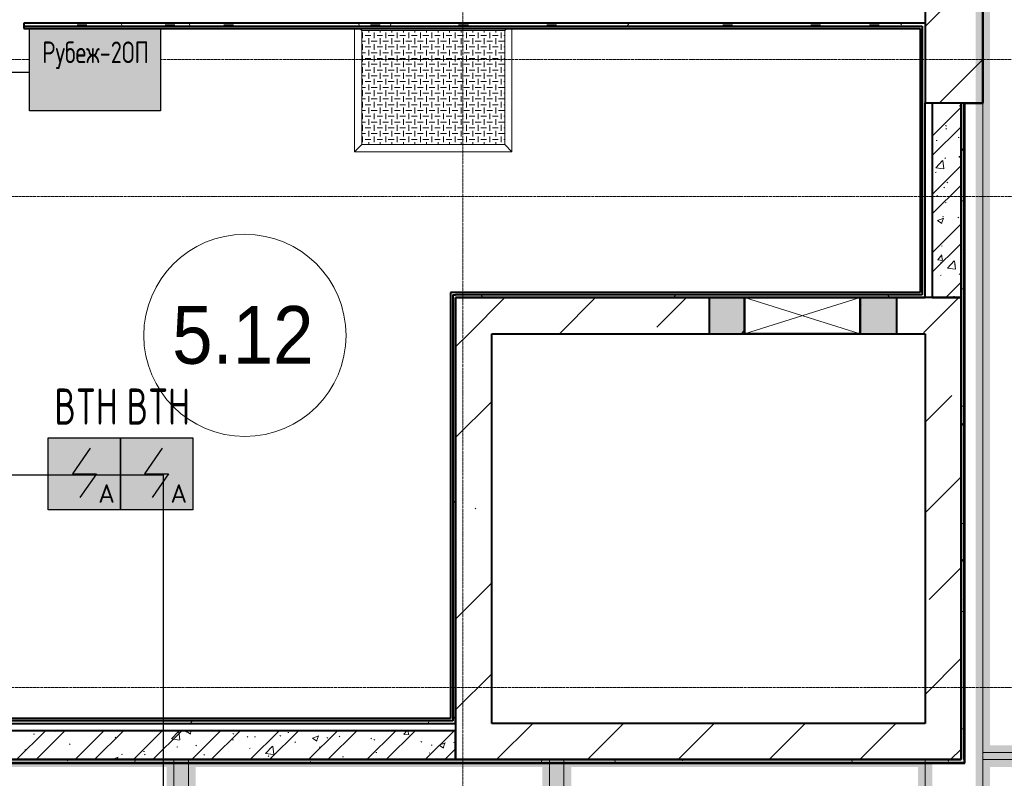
# Model space of a CAD drawing. Header units: millimetres. Extents: x -135639 to 224623, y -383017 to -59102.
# Tile 189 of 256: x 96326 to 103143, y -299045 to -293791. Entities that reach past the tile are written whole.
import ezdxf
from ezdxf.enums import TextEntityAlignment as Align

# ---------------------------------------------------------------- set-up
doc = ezdxf.new("R2010")
doc.units = ezdxf.units.MM
doc.set_wipeout_variables(frame=1)
doc.linetypes.add('CONTINOUS', pattern=[0])
doc.linetypes.add('Линия сетки', pattern=[25, 20, -2.5, 0, -2.5])
for name, color, linetype, lineweight in [('A-010-A_ROOM', 7, 'Continuous', 20), ('A-200-M_WALL', 7, 'Continuous', 18), ('A-200-M_WALL_EXT', 7, 'Continuous', 18), ('A-200-M_WALL_INT', 7, 'Continuous', 18), ('A-200-M_WALL_PAT', 7, 'Continuous', 40), ('A-314-M_WINDOW', 7, 'Continuous', 18), ('C-953-M_PARKING', 7, 'Continuous', 18), ('S-280-M_COLUMN', 7, 'Continuous', 18), ('S-280-M_STRUCT_FRAME', 7, 'Continuous', 18), ('Z-030-M_GRID', 7, 'Continuous', 9), ('Z-060-M_DETAIL', 7, 'Continuous', 18), ('ПС', 7, 'Continuous', 40), ('СС-011-ПОЖ-СИГНАЛИЗАЦИЯ', 1, 'Continuous', 30)]:
    doc.layers.add(name, color=color, linetype=linetype, lineweight=lineweight)
doc.styles.add('1111', font='isocpeur.ttf')
doc.styles.add('Arial_2', font='arial.ttf', dxfattribs={"width": 0.9, "height": 400})
pattern_1 = [(50, (0, 0), (437.2423, -38.2536), [45.72, -502.92]), (355, (0, 0), (-84.5828, 458.5367), [36.576, -402.336]), (100.451, (36.44, -3.2), (352.662, 420.2802), [38.856, -427.416]), (46.184, (0, 121.9), (650.59, -100.9033), [68.58, -754.38]), (96.636, (54.2, 113.5), (569.766, 593.8263), [58.284, -641.125]), (351.184, (0, 121.9), (569.7716, 593.8214), [54.864, -603.504]), (21, (60.96, 91.44), (363.8751, -245.4366), [45.72, -502.92]), (326, (60.96, 91.44), (148.3253, 442.0518), [36.576, -402.336]), (71.451, (91.3, 71), (512.201, 196.6115), [38.856, -427.416]), (37.5, (0, 0), (7.41278, 202.9318), [6.706, -390.754, 6.706, -401.726, -403.86]), (37.5, (0, 0), (7.41278, 202.9318), [-805.891, 6.706, -397.154]), (7.5, (0, 0), (160.36715, 240.43305), [6.706, -226.162, 6.706, -381.61, -153.924]), (7.5, (0, 0), (160.36715, 240.43305), [-621.182, 6.706, -147.218]), (327.5, (-135.94, 0), (325.41783, -13.7491), [6.706, -145.694, 6.706, -468.782, -630.936]), (327.5, (-135.94, 0), (325.41783, -13.7491), [-627.888, 6.706, -624.23]), (317.5, (-196.9, 0), (355.51, 61.0244), [6.706, -191.414, 6.706, -309.067, -448.056]), (317.5, (-196.9, 0), (355.51, 61.0244), [-513.893, 6.706, -441.35])]
pattern_2 = [(45, (0, 0), (-202.05576, 202.05576), []), (45, (134.7, 0), (-202.05576, 202.05576), [])]
pattern_3 = [(0, (0, 0), (812.8, 203.2), [67.056, -542.544, 67.056, -542.544, -3251.2]), (0, (0, 0), (812.8, 203.2), [-1219.2, 67.056, -1152.144, 67.056, -542.544, -1422.4]), (0, (0, 0), (812.8, 203.2), [-3048, 67.056, -339.344, 67.056, -948.944]), (120, (304.8, 101.6), (-582.37636, 602.30545), [67.056, -542.544, 67.056, -542.544, -3251.2]), (120, (304.8, 101.6), (-582.37636, 602.30545), [-1219.2, 67.056, -1152.144, 67.056, -542.544, -1422.4]), (120, (304.8, 101.6), (-582.37636, 602.30545), [-3048, 67.056, -339.344, 67.056, -948.944]), (240, (406.4, 508), (-230.42364, -805.50545), [67.056, -542.544, 67.056, -542.544, -3251.2]), (240, (406.4, 508), (-230.42364, -805.50545), [-1219.2, 67.056, -1152.144, 67.056, -542.544, -1422.4]), (240, (406.4, 508), (-230.42364, -805.50545), [-3048, 67.056, -339.344, 67.056, -948.944])]
pattern_4 = [(45, (0, 0), (-628.618, 628.618), []), (45, (628.6, 0), (-628.618, 628.618), [1111.25, -222.25, 6.706, -215.544])]

# ---------------------------------------------------------------- blocks, each defined once
blk = doc.blocks.new('A_PAR_Parking - M-V24-B2_-11_400_')
at = {"layer": 'C-953-M_PARKING', "true_color": 0xf7f9fb}
blk.add_hatch(color=7, dxfattribs=at).paths.add_polyline_path([(1300, 2650), (1200, 2650), (1200, -2600), (-1200, -2600), (-1200, 2650), (-1300, 2650), (-1300, -2625), (1300, -2625), (1300, -750), (1250, -750), (1250.5, 50), (1300, 50), (1300, 100), (1250, 100), (1250, 1100), (1300, 1100), (1300, 2608.4)])
at = {"layer": 'C-953-M_PARKING', "color": 253, "true_color": 0xaaaaaa}
for p, q in [((-1250, -2650), (-1250, 2650)), ((1250, 2650), (1250, -2650)), ((1250, -2650), (-1250, -2650))]:
    blk.add_line(p, q, dxfattribs=at)
blk = doc.blocks.new('A_PAR_Parking - M-2663509-B2_-11_400_')
at = {"layer": 'C-953-M_PARKING', "true_color": 0xf7f9fb}
blk.add_hatch(color=7, dxfattribs=at).paths.add_polyline_path([(-1300, 2650), (-1300, -2700), (1300, -2700), (1300, 2650), (1200, 2650), (1200, -2600), (-1200, -2600), (-1200, 2650)])
at = {"layer": 'C-953-M_PARKING', "color": 253, "true_color": 0xaaaaaa}
for p, q in [((1250, 2650), (1250, -2650)), ((1250, -2650), (-1250, -2650))]:
    blk.add_line(p, q, dxfattribs=at)
blk = doc.blocks.new('A_PAR_Parking - M-V4-B2_-11_400_')
at = {"layer": 'C-953-M_PARKING', "true_color": 0xf7f9fb}
blk.add_hatch(color=7, dxfattribs=at).paths.add_polyline_path([(-1300, -2579.7), (-1300, -2650), (-1200, -2650), (-1200, 2600), (1200, 2600), (1200, -2650), (1300, -2650), (1300, 2700), (-1300, 2700), (-1300, -1886.4)])
at = {"layer": 'C-953-M_PARKING', "color": 253, "true_color": 0xaaaaaa}
for p, q in [((1250, 2650), (-1250, 2650)), ((1250, -2650), (1250, 2650))]:
    blk.add_line(p, q, dxfattribs=at)
blk = doc.blocks.new('105_Приямок_C крышкой - 800х1000-V68-B2_-11_400_')
at = {"layer": 'S-280-M_STRUCT_FRAME', "lineweight": 9, "true_color": 0xd2d2d2}
h = blk.add_hatch(dxfattribs=at)
h.set_pattern_fill('FP_3', color=254, style=0, pattern_type=2)
h.set_pattern_definition([(180, (-42.23, -380), (5e-14, 400), [40, -360]), (180, (-122.23, -380), (5e-14, 400), [40, -360]), (180, (-202.23, -380), (5e-14, 400), [40, -360]), (180, (-282.23, -380), (5e-14, 400), [40, -360]), (180, (-362.23, -380), (5e-14, 400), [37.77, -362.23]), (270, (-100, -360), (400, 2e-14), [40, -360]), (270, (-180, -360), (400, 2e-14), [40, -360]), (270, (-260, -360), (400, 2e-14), [40, -360]), (270, (-340, -360), (400, 2e-14), [40, -360]), (270, (-20, -360), (400, 2e-14), [40, -360]), (180, (0, -340), (5e-14, 400), [40, -360]), (180, (-80, -340), (5e-14, 400), [40, -360]), (180, (-160, -340), (5e-14, 400), [40, -360]), (180, (-240, -340), (5e-14, 400), [40, -360]), (180, (-320, -340), (5e-14, 400), [40, -360]), (270, (-57.77, -320), (400, 2e-14), [40, -360]), (270, (-137.77, -320), (400, 2e-14), [40, -360]), (270, (-217.77, -320), (400, 2e-14), [40, -360]), (270, (-297.77, -320), (400, 2e-14), [40, -360]), (270, (-377.77, -320), (400, 2e-14), [40, -360]), (180, (-42.23, -300), (5e-14, 400), [40, -360]), (180, (-122.23, -300), (5e-14, 400), [40, -360]), (180, (-202.23, -300), (5e-14, 400), [40, -360]), (180, (-282.23, -300), (5e-14, 400), [40, -360]), (180, (-362.23, -300), (5e-14, 400), [37.77, -362.23]), (270, (-100, -280), (400, 2e-14), [40, -360]), (270, (-180, -280), (400, 2e-14), [40, -360]), (270, (-260, -280), (400, 2e-14), [40, -360]), (270, (-340, -280), (400, 2e-14), [40, -360]), (270, (-20, -280), (400, 2e-14), [40, -360]), (180, (0, -260), (5e-14, 400), [40, -360]), (180, (-80, -260), (5e-14, 400), [40, -360]), (180, (-160, -260), (5e-14, 400), [40, -360]), (180, (-240, -260), (5e-14, 400), [40, -360]), (180, (-320, -260), (5e-14, 400), [40, -360]), (270, (-57.77, -240), (400, 2e-14), [40, -360]), (270, (-137.77, -240), (400, 2e-14), [40, -360]), (270, (-217.77, -240), (400, 2e-14), [40, -360]), (270, (-297.77, -240), (400, 2e-14), [40, -360]), (270, (-377.77, -240), (400, 2e-14), [40, -360]), (180, (-42.23, -220), (5e-14, 400), [40, -360]), (180, (-122.23, -220), (5e-14, 400), [40, -360]), (180, (-202.23, -220), (5e-14, 400), [40, -360]), (180, (-282.23, -220), (5e-14, 400), [40, -360]), (180, (-362.23, -220), (5e-14, 400), [37.77, -362.23]), (270, (-100, -200), (400, 2e-14), [40, -360]), (270, (-180, -200), (400, 2e-14), [40, -360]), (270, (-260, -200), (400, 2e-14), [40, -360]), (270, (-340, -200), (400, 2e-14), [40, -360]), (270, (-20, -200), (400, 2e-14), [40, -360]), (180, (0, -180), (5e-14, 400), [40, -360]), (180, (-80, -180), (5e-14, 400), [40, -360]), (180, (-160, -180), (5e-14, 400), [40, -360]), (180, (-240, -180), (5e-14, 400), [40, -360]), (180, (-320, -180), (5e-14, 400), [40, -360]), (270, (-57.77, -160), (400, 2e-14), [40, -360]), (270, (-137.77, -160), (400, 2e-14), [40, -360]), (270, (-217.77, -160), (400, 2e-14), [40, -360]), (270, (-297.77, -160), (400, 2e-14), [40, -360]), (270, (-377.77, -160), (400, 2e-14), [40, -360]), (180, (-42.23, -140), (5e-14, 400), [40, -360]), (180, (-122.23, -140), (5e-14, 400), [40, -360]), (180, (-202.23, -140), (5e-14, 400), [40, -360]), (180, (-282.23, -140), (5e-14, 400), [40, -360]), (180, (-362.23, -140), (5e-14, 400), [37.77, -362.23]), (270, (-100, -120), (400, 2e-14), [40, -360]), (270, (-180, -120), (400, 2e-14), [40, -360]), (270, (-260, -120), (400, 2e-14), [40, -360]), (270, (-340, -120), (400, 2e-14), [40, -360]), (270, (-20, -120), (400, 2e-14), [40, -360]), (180, (0, -100), (5e-14, 400), [40, -360]), (180, (-80, -100), (5e-14, 400), [40, -360]), (180, (-160, -100), (5e-14, 400), [40, -360]), (180, (-240, -100), (5e-14, 400), [40, -360]), (180, (-320, -100), (5e-14, 400), [40, -360]), (270, (-57.77, -80), (400, 2e-14), [40, -360]), (270, (-137.77, -80), (400, 2e-14), [40, -360]), (270, (-217.77, -80), (400, 2e-14), [40, -360]), (270, (-297.77, -80), (400, 2e-14), [40, -360]), (270, (-377.77, -80), (400, 2e-14), [40, -360]), (180, (-42.23, -60), (5e-14, 400), [40, -360]), (180, (-122.23, -60), (5e-14, 400), [40, -360]), (180, (-202.23, -60), (5e-14, 400), [40, -360]), (180, (-282.23, -60), (5e-14, 400), [40, -360]), (180, (-362.23, -60), (5e-14, 400), [37.77, -362.23]), (270, (-100, -40), (400, 2e-14), [40, -360]), (270, (-180, -40), (400, 2e-14), [40, -360]), (270, (-260, -40), (400, 2e-14), [40, -360]), (270, (-340, -40), (400, 2e-14), [40, -360]), (270, (-20, -40), (400, 2e-14), [40, -360]), (180, (0, -20), (5e-14, 400), [40, -360]), (180, (-80, -20), (5e-14, 400), [40, -360]), (180, (-160, -20), (5e-14, 400), [40, -360]), (180, (-240, -20), (5e-14, 400), [40, -360]), (180, (-320, -20), (5e-14, 400), [40, -360]), (270, (-57.77, 0), (400, 2e-14), [40, -360]), (270, (-137.77, 0), (400, 2e-14), [40, -360]), (270, (-217.77, 0), (400, 2e-14), [40, -360]), (270, (-297.77, 0), (400, 2e-14), [40, -360]), (270, (-377.77, 0), (400, 2e-14), [40, -360])])
h.paths.add_polyline_path([(-495, -395), (495, -395), (495, 395), (-495, 395)])
at = {"layer": 'A-314-M_WINDOW', "color": 253, "true_color": 0xaaaaaa}
for p, q in [((-545, -445), (-545, 410)), ((545, 410), (545, -445)), ((495, 395), (-495, 395)), ((-495, 395), (-495, -395)), ((495, 395), (495, -395)), ((-495, -395), (495, -395)), ((545, -445), (-545, -445))]:
    blk.add_line(p, q, dxfattribs=at)
at = {"layer": 'S-280-M_STRUCT_FRAME', "color": 253, "true_color": 0xaaaaaa}
for p, q in [((-495, 395), (-510, 410)), ((495, 395), (510, 410)), ((-495, -395), (-545, -445)), ((495, -395), (545, -445))]:
    blk.add_line(p, q, dxfattribs=at)
at = {"layer": 'S-280-M_STRUCT_FRAME', "color": 253, "lineweight": 9, "true_color": 0xaaaaaa}
for p, q in [((495, 395), (-495, 395)), ((-495, 395), (-495, -395)), ((495, -395), (495, 395)), ((-495, -395), (495, -395))]:
    blk.add_line(p, q, dxfattribs=at)
blk = doc.blocks.new('135_SLK_GD_AR_rvt-1-B2_-11_400_')
at = {"layer": 'A-200-M_WALL_PAT', "lineweight": 9, "true_color": 0xaaaaaa}
h = blk.add_hatch(dxfattribs=at)
h.set_pattern_fill('FP_4', color=253, style=0, pattern_type=2)
h.set_pattern_definition(pattern_3)
h.paths.add_polyline_path([(110257.5, 67880), (111130, 67880), (111130, 67900), (104910, 67900), (104910, 67880)])
h.paths.add_polyline_path([(103710, 67880), (103710, 67900), (103470, 67900), (103470, 67880), (103485, 67880)])
h = blk.add_hatch(dxfattribs=at)
h.set_pattern_fill('FP_1', color=253, style=0, pattern_type=2)
h.set_pattern_definition(pattern_1)
h.paths.add_polyline_path([(111400, 66000), (111400, 67350), (111200, 67350), (111200, 66000)])
h = blk.add_hatch(dxfattribs=at)
h.set_pattern_fill('FP_2', color=253, style=0, pattern_type=2)
h.set_pattern_definition(pattern_2)
h.paths.add_polyline_path([(111400, 66000), (111400, 67350), (111200, 67350), (111200, 66000)])
h = blk.add_hatch(dxfattribs=at)
h.set_pattern_fill('FP_4', color=253, style=0, pattern_type=2)
h.set_pattern_definition(pattern_3)
h.paths.add_polyline_path([(111400, 62800), (111420, 62800), (111420, 67350), (111400, 67350), (111400, 62870.5)])
h = blk.add_hatch(dxfattribs=at)
h.set_pattern_fill('FP_4', color=253, style=0, pattern_type=2)
h.set_pattern_definition(pattern_3)
h.paths.add_polyline_path([(107900, 63070), (107900, 66020), (107880, 66020), (107880, 63070)])
h = blk.add_hatch(dxfattribs=at)
h.set_pattern_fill('FP_4', color=253, style=0, pattern_type=2)
h.set_pattern_definition(pattern_3)
h.paths.add_polyline_path([(109655, 66000), (109655, 66020), (107900, 66020), (107900, 66000)])
h = blk.add_hatch(dxfattribs=at)
h.set_pattern_fill('FP_4', color=253, style=0, pattern_type=2)
h.set_pattern_definition(pattern_3)
h.paths.add_polyline_path([(110700, 66000), (110955, 66000), (110955, 66020), (109655, 66020), (109655, 66000), (110257.5, 66000)])
at = {"layer": 'A-200-M_WALL_PAT', "lineweight": 18, "true_color": 0xcbcbcb}
h = blk.add_hatch(color=9, dxfattribs=at)
h.paths.add_polyline_path([(110700, 65750), (110955, 65750), (110955, 66000), (110700, 66000)])
h.paths.add_polyline_path([(109900, 65750), (109900, 66000), (109655, 66000), (109655, 65750)])
at = {"layer": 'A-200-M_WALL_PAT', "lineweight": 9, "true_color": 0xaaaaaa}
h = blk.add_hatch(dxfattribs=at)
h.set_pattern_fill('FP_4', color=253, style=0, pattern_type=2)
h.set_pattern_definition(pattern_3)
h.paths.add_polyline_path([(107900, 63050), (107900, 63070), (103470, 63070), (103470, 63050), (107484.4, 63050)])
h = blk.add_hatch(dxfattribs=at)
h.set_pattern_fill('FP_1', color=253, style=0, pattern_type=2)
h.set_pattern_definition(pattern_1)
h.paths.add_polyline_path([(106097.9, 62800), (107900, 62800), (107900, 63000), (103450, 63000), (103450, 62800), (104711.4, 62800)])
h = blk.add_hatch(dxfattribs=at)
h.set_pattern_fill('FP_2', color=253, style=0, pattern_type=2)
h.set_pattern_definition(pattern_2)
h.paths.add_polyline_path([(106097.9, 62800), (107900, 62800), (107900, 63000), (103450, 63000), (103450, 62800), (104711.4, 62800)])
h = blk.add_hatch(dxfattribs=at)
h.set_pattern_fill('FP_4', color=253, style=0, pattern_type=2)
h.set_pattern_definition(pattern_3)
h.paths.add_polyline_path([(109564.2, 62780), (111420, 62780), (111420, 62800), (103200, 62800), (103200, 62780), (108871, 62780)])
at = {"layer": 'A-200-M_WALL', "color": 253, "lineweight": 40, "true_color": 0xaaaaaa}
for p, q in [((104910, 67880), (111115, 67880)), ((111115, 67880), (111130, 67880)), ((111130, 67880), (111130, 67350)), ((111130, 67350), (111130, 66035)), ((111420, 62800), (111420, 67350)), ((107880, 66020), (107880, 63085)), ((107880, 66020), (107900, 66020)), ((109655, 66020), (107900, 66020)), ((110955, 66020), (109655, 66020)), ((109655, 66000), (109655, 65750)), ((109900, 66000), (109655, 66000)), ((109655, 66000), (109900, 66000)), ((110955, 66000), (110700, 66000)), ((110700, 66000), (110955, 66000)), ((111130, 66020), (110955, 66020)), ((110955, 65750), (110955, 66000)), ((111130, 66035), (111130, 66020)), ((109655, 65750), (109900, 65750)), ((110700, 65750), (110955, 65750)), ((107880, 63070), (103485, 63070)), ((107880, 63085), (107880, 63070)), ((111420, 62800), (111420, 62780)), ((103200, 62780), (111420, 62780))]:
    blk.add_line(p, q, dxfattribs=at)
at = {"layer": 'A-200-M_WALL_INT', "color": 253, "lineweight": 40, "true_color": 0xaaaaaa}
for p, q in [((111552, 67348), (111552, 68150)), ((111115, 67900), (104910, 67900)), ((104910, 67900), (104910, 67865)), ((111130, 67900), (111115, 67900)), ((111150, 67900), (111130, 67900)), ((104910, 67865), (111115, 67865)), ((111115, 67865), (111115, 67350)), ((111115, 67350), (111115, 66035)), ((111150, 66035), (111150, 67350)), ((111200, 67350), (111200, 66000)), ((111400, 66000), (111400, 67350)), ((111400, 67350), (111400, 62800)), ((111425, 62800), (111425, 67350)), ((111425, 67350), (111425, 67348)), ((111425, 67348), (111550, 67348)), ((111550, 67348), (111552, 67348)), ((107880, 66035), (107865, 66035)), ((107865, 66035), (107865, 63085)), ((107900, 66035), (107880, 66035)), ((109655, 66035), (107900, 66035)), ((107900, 63085), (107900, 66000)), ((107900, 66000), (109655, 66000)), ((110955, 66035), (109655, 66035)), ((111115, 66035), (110955, 66035)), ((110955, 66000), (111150, 66000)), ((111150, 66020), (111150, 66035)), ((111150, 66000), (111150, 66020)), ((111200, 66000), (111400, 66000)), ((107865, 63085), (103485, 63085)), ((107900, 63070), (107900, 63085)), ((107900, 63050), (107900, 63070)), ((107900, 63000), (103450, 63000)), ((103485, 63050), (107900, 63050)), ((107900, 62800), (107900, 63000)), ((111400, 62800), (103200, 62800)), ((103450, 62800), (107900, 62800)), ((111425, 62780), (111425, 62800)), ((103200, 62775), (111425, 62775)), ((111425, 62775), (111425, 62780))]:
    blk.add_line(p, q, dxfattribs=at)
at = {"layer": 'A-314-M_WINDOW', "color": 253, "lineweight": 18, "true_color": 0xaaaaaa}
blk.add_blockref('105_Приямок_C крышкой - 800х1000-V68-B2_-11_400_', (107745, 67455), dxfattribs=at)
at = {"layer": 'C-953-M_PARKING', "color": 253, "lineweight": 18, "true_color": 0xaaaaaa, "rotation": 180}
for name, p in [('A_PAR_Parking - M-V4-B2_-11_400_', (112800, 65500)), ('A_PAR_Parking - M-V24-B2_-11_400_', (104700, 60150)), ('A_PAR_Parking - M-V24-B2_-11_400_', (107300, 60150)), ('A_PAR_Parking - M-V24-B2_-11_400_', (109900, 60150)), ('A_PAR_Parking - M-2663509-B2_-11_400_', (112800, 60150))]:
    blk.add_blockref(name, p, dxfattribs=at)
blk = doc.blocks.new('Бетон-Прямоугольная-Колонна - CLM_Подземные этажи_В60-400х800-V271-B2_-11_400_')
at = {"layer": 'S-280-M_COLUMN', "lineweight": 9, "true_color": 0xaaaaaa}
h = blk.add_hatch(dxfattribs=at)
h.set_pattern_fill('FP_149', color=253, style=0, pattern_type=2)
h.set_pattern_definition([(45, (-111350, -67750), (-628.618, 628.618), []), (45, (-110721.4, -67750), (-628.618, 628.618), [1111.25, -222.25, 6.706, -215.544])])
h.paths.add_polyline_path([(200, -400), (200, 400), (-200, 400), (-200, -400)])
at = {"layer": 'S-280-M_COLUMN', "color": 253, "lineweight": 40, "true_color": 0xaaaaaa}
for p, q in [((200, 400), (-200, 400)), ((-200, 400), (-200, -400)), ((200, -400), (200, 400)), ((-200, -400), (200, -400))]:
    blk.add_line(p, q, dxfattribs=at)
blk = doc.blocks.new('231_Отверстие прямоуг _Окно_Стена_ - Отверстие-2257748-B2_-11_400_')
at = {"layer": 'A-314-M_WINDOW', "color": 253, "lineweight": 50, "true_color": 0xaaaaaa}
for p, q in [((-275, -125), (-275, 125)), ((-275, 125), (525, 125)), ((525, 125), (525, -125)), ((525, -125), (-275, -125))]:
    blk.add_line(p, q, dxfattribs=at)
at = {"layer": 'Z-060-M_DETAIL', "color": 253, "true_color": 0xaaaaaa}
for p, q in [((-275, 125), (-275, -125)), ((525, 125), (-275, 125)), ((525, 125), (-275, -125)), ((-275, 125), (525, -125)), ((525, 125), (525, -125)), ((-275, -125), (525, -125))]:
    blk.add_line(p, q, dxfattribs=at)
blk = doc.blocks.new('135_SLK_K1-2-3_KR_rvt-1-B2_-11_400_')
at = {"layer": 'A-200-M_WALL_PAT', "lineweight": 9, "true_color": 0xaaaaaa}
h = blk.add_hatch(dxfattribs=at)
h.set_pattern_fill('FP_5', color=253, style=0, pattern_type=2)
h.set_pattern_definition(pattern_4)
h.paths.add_polyline_path([(111150, 65750), (111150, 66000), (110700, 66000), (110700, 65750)])
h.paths.add_polyline_path([(109900, 65750), (109900, 66000), (107900, 66000), (107900, 65750), (108150, 65750)])
h = blk.add_hatch(dxfattribs=at)
h.set_pattern_fill('FP_5', color=253, style=0, pattern_type=2)
h.set_pattern_definition(pattern_4)
h.paths.add_polyline_path([(111150, 63050), (111400, 63050), (111400, 66000), (111150, 66000), (111150, 64202.7)])
h = blk.add_hatch(dxfattribs=at)
h.set_pattern_fill('FP_5', color=253, style=0, pattern_type=2)
h.set_pattern_definition(pattern_4)
h.paths.add_polyline_path([(108150, 63050), (108150, 65750), (107900, 65750), (107900, 63050)])
h = blk.add_hatch(dxfattribs=at)
h.set_pattern_fill('FP_5', color=253, style=0, pattern_type=2)
h.set_pattern_definition(pattern_4)
h.paths.add_polyline_path([(109564.2, 62800), (111400, 62800), (111400, 63050), (107900, 63050), (107900, 62800), (108871, 62800)])
at = {"layer": 'A-200-M_WALL_EXT', "color": 253, "lineweight": 40, "true_color": 0xaaaaaa}
for p, q in [((109900, 66000), (107900, 66000)), ((107900, 66000), (107900, 65750)), ((111150, 66000), (110700, 66000)), ((111400, 66000), (111150, 66000)), ((111400, 63050), (111400, 66000)), ((107900, 65750), (107900, 63050)), ((108150, 65750), (109900, 65750)), ((108150, 63050), (108150, 65750)), ((110700, 65750), (111150, 65750)), ((111150, 65750), (111150, 63050)), ((107900, 63050), (107900, 62800)), ((111150, 63050), (108150, 63050)), ((111400, 62800), (111400, 63050)), ((107900, 62800), (111400, 62800))]:
    blk.add_line(p, q, dxfattribs=at)
at = {"layer": 'A-314-M_WINDOW', "color": 253, "lineweight": 18, "true_color": 0xaaaaaa, "rotation": 180}
blk.add_blockref('231_Отверстие прямоуг _Окно_Стена_ - Отверстие-2257748-B2_-11_400_', (110425, 65875), dxfattribs=at)
at = {"layer": 'S-280-M_COLUMN', "color": 253, "lineweight": 18, "true_color": 0xaaaaaa}
blk.add_blockref('Бетон-Прямоугольная-Колонна - CLM_Подземные этажи_В60-400х800-V271-B2_-11_400_', (111350, 67750), dxfattribs=at)
blk = doc.blocks.new('050_Марка_Помещение - Номер-620969-B2_-11_400_')
at = {"layer": 'A-010-A_ROOM', "color": 253, "true_color": 0xaaaaaa}
blk.add_circle((0, 0), 3.5, dxfattribs=at)
blk = doc.blocks.new('-2 этаж')
at = {"layer": 'Z-030-M_GRID', "color": 253, "linetype": 'Линия сетки', "true_color": 0xaaaaaa}
for p, q in [((367042.3, -369621.8), (367042.3, -216207.4)), ((370642.3, -369621.6), (370642.3, -216207.4)), ((412503.2, -282277.3), (255410, -282277.3)), ((415039.8, -283227.3), (255410.1, -283227.3)), ((415040.1, -286627.3), (255410.3, -286627.3))]:
    blk.add_line(p, q, dxfattribs=at)
at = {"lineweight": 5}
for name in ['135_SLK_GD_AR_rvt-1-B2_-11_400_', '135_SLK_K1-2-3_KR_rvt-1-B2_-11_400_']:
    blk.add_blockref(name, (259092.3, -349927.3), dxfattribs=at)
at = {"layer": 'A-010-A_ROOM', "color": 253, "true_color": 0xaaaaaa, "xscale": 199.9999999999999, "yscale": 199.9999999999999, "zscale": 199.9999999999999}
blk.add_blockref('050_Марка_Помещение - Номер-620969-B2_-11_400_', (365533.3, -284188.8), dxfattribs=at)
at = {"layer": 'A-010-A_ROOM', "color": 253, "lineweight": 9, "true_color": 0xaaaaaa, "insert": (365029.7, -283985.4), "char_height": 400, "width": 1212.151, "attachment_point": 1, "style": 'Arial_2'}
blk.add_mtext('5.12', dxfattribs=at)
blk = doc.blocks.new('*U4706')
at = {"lineweight": 35, "true_color": 0xffffff}
h = blk.add_hatch(color=7, dxfattribs=at)
h.dxf.hatch_style = 1
h.paths.add_polyline_path([(0, 499.6), (0, 0), (499.6, 0), (499.6, 499.6)])
at = {"color": 1, "linetype": 'ByBlock', "lineweight": -2}
for p, q in [((289.5, 426.3), (166.9, 249.8)), ((166.9, 249.8), (332.7, 249.8)), ((332.7, 249.8), (219.3, 86.3))]:
    blk.add_line(p, q, dxfattribs=at)
at = {"color": 1, "linetype": 'ByBlock', "lineweight": -2, "ltscale": 0.1}
blk.add_lwpolyline([(0, 499.6), (499.6, 499.6), (499.6, 0), (0, 0)], close=True, dxfattribs=at)
at = {"color": 1, "linetype": 'ByBlock', "lineweight": -2, "ltscale": 1000, "style": '1111'}
blk.add_text('A', height=128.1, dxfattribs=at).set_placement((403.4, 49.2), align=Align.CENTER)
at = {"color": 0, "linetype": 'ByBlock', "lineweight": -2, "style": '1111'}
blk.add_attdef('INDEX', (-63.3, -234.7), '', height=125, dxfattribs=at)
at = {"color": 0, "linetype": 'ByBlock', "lineweight": -2, "style": '1111', "flags": 1}
for tag, p in [('NAME_DEVICE', (-64.1, -421.2)), ('NUM_POM', (-81.6, -847))]:
    blk.add_attdef(tag, p, '', height=125, dxfattribs=at)
at = {"color": 0, "linetype": 'ByBlock', "lineweight": -2, "style": '1111', "width": 0.7}
blk.add_attdef('NUM_DEVICE', (-64.1, -629.5), '', height=125, dxfattribs=at)
blk = doc.blocks.new('Сигнал-10')
at = {"color": 1, "linetype": 'ByBlock', "lineweight": -2}
blk.add_wipeout([(0, 567.5), (906.7, 567.5), (906.7, 0), (0, 0)], dxfattribs=at).dxf.layer = 'ПС'
at = {"true_color": 0xffffff}
h = blk.add_hatch(color=7, dxfattribs=at)
h.dxf.hatch_style = 1
h.paths.add_polyline_path([(906.7, 567.5), (0, 567.5), (0, 0), (906.7, 0)])
at = {"layer": 'ПС', "linetype": 'ByBlock', "lineweight": -2}
blk.add_hatch(color=1, dxfattribs=at).paths.add_polyline_path([(906.4, 0.3), (906.4, 282.7), (451.1, 282.7), (451.1, 0.3)])
at = {"color": 1, "lineweight": 30, "ltscale": 2}
blk.add_lwpolyline([(906.7, 0), (0, 0), (0, 567.5), (906.7, 567.5)], close=True, dxfattribs=at)
at = {"layer": 'ПС', "color": 1, "linetype": 'ByBlock', "lineweight": -2, "ltscale": 1000, "style": '1111', "width": 0.75}
blk.add_text('Рубеж-2ОП', height=150, dxfattribs=at).set_placement((458.2, 330.3), align=Align.CENTER)

msp = doc.modelspace()

# ---------------------------------------------------------------- linework, layer by layer
at = {"layer": 'СС-011-ПОЖ-СИГНАЛИЗАЦИЯ', "lineweight": 30}
msp.add_lwpolyline([(79772.1, -299901.3), (88971.2, -299901.3), (88971.2, -300859.2), (90558.7, -300859.2), (90558.7, -292629.9), (88948, -292629.9), (88948, -286252.1), (90785.1, -286252.1), (90785.1, -290474.8), (96125.2, -290474.8), (96125.2, -296944.1), (97320.6, -296944.1), (97320.6, -300827.2), (112199.5, -300827.2), (112199.5, -296977.5), (108958.1, -296977.5), (108958.1, -292200.2), (114428, -292200.2), (114428, -290545.2), (103663.9, -290545.2), (103663.9, -277944.5), (115180.6, -277944.5), (115180.6, -278250.9), (117478.6, -278250.9)], dxfattribs=at)

# ---------------------------------------------------------------- block references
at = {"color": 0}
msp.add_blockref('-2 этаж', (-267647.8, -11788.6), dxfattribs=at)
at = {"layer": 'ПС', "color": 7, "linetype": 'CONTINOUS', "lineweight": 30, "ltscale": 100}
ref = msp.add_blockref('*U4706', (96524.1, -297186), dxfattribs=dict(at, xscale=1.000736, yscale=1.000736, zscale=1.000736))
ref.add_attrib('NUM_DEVICE', 'BTH', dxfattribs={"layer": '0', "color": 0, "linetype": 'ByBlock', "lineweight": -2, "ltscale": 100, "height": 250.18, "style": '1111', "width": 0.7}).set_placement((96785.8, -296595.4), align=Align.CENTER)
ref = msp.add_blockref('*U4706', (97024, -297186), dxfattribs=dict(at, xscale=1.000736, yscale=1.000736, zscale=1.000736))
ref.add_attrib('NUM_DEVICE', 'BTH', dxfattribs={"layer": '0', "color": 0, "linetype": 'ByBlock', "lineweight": -2, "ltscale": 100, "height": 250.18, "style": '1111', "width": 0.7}).set_placement((97285.8, -296595.4), align=Align.CENTER)

# ---------------------------------------------------------------- next in the draw order: block references
at = {"layer": 'ПС', "color": 7, "linetype": 'Continuous', "lineweight": 30, "ltscale": 100}
msp.add_blockref('Сигнал-10', (96393.3, -294422.1, 42512), dxfattribs=at)

# ---------------------------------------------------------------- next in the draw order: linework, layer by layer
at = {"layer": 'СС-011-ПОЖ-СИГНАЛИЗАЦИЯ', "lineweight": 30}
msp.add_lwpolyline([(96125.2, -294154.1), (96393.3, -294154.1)], dxfattribs=at)

doc.saveas('drawing.dxf')
